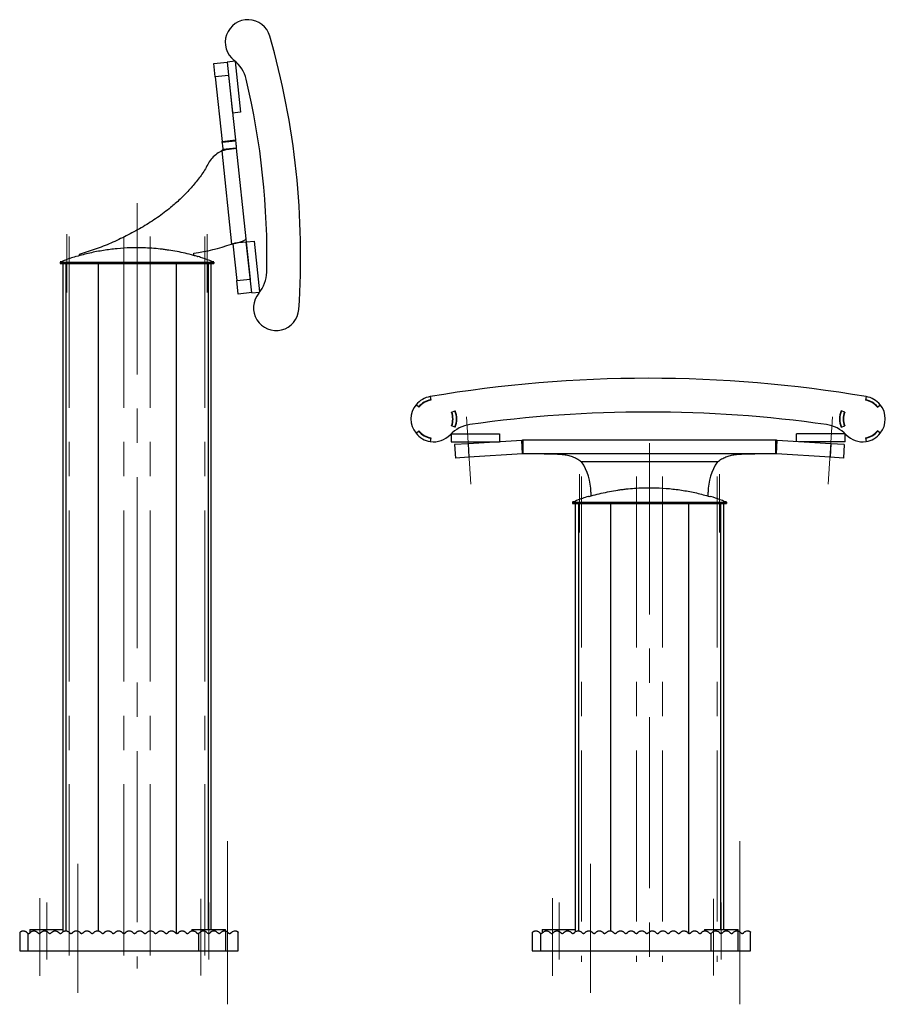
# Model space of a CAD drawing. Header units: millimetres. Extents: x 8 to 273, y 79 to 264.
# Tile 9 of 9: x 209 to 273, y 191 to 264. Entities that reach past the tile are written whole.
import ezdxf

# ---------------------------------------------------------------- set-up
doc = ezdxf.new("R2010")
doc.units = ezdxf.units.MM
doc.linetypes.add('CENTERX2', pattern=[20.32, 12.7, -2.54, 2.54, -2.54])
doc.layers.add('FORMAT', color=7, linetype='Continuous')

msp = doc.modelspace()

# ---------------------------------------------------------------- linework, layer by layer
at = {"color": 7, "linetype": 'Continuous', "lineweight": 25}
for p, q in [((223.488, 260.344), (224.483, 260.45)), ((223.594, 259.35), (223.488, 260.344)), ((225.071, 260.512), (224.483, 260.45)), ((224.483, 260.45), (224.884, 256.671)), ((225.08, 260.505), (225.481, 256.734)), ((224.588, 259.455), (223.594, 259.35)), ((223.594, 259.35), (224.103, 254.565)), ((224.588, 259.455), (225.097, 254.671)), ((225.481, 256.734), (224.884, 256.671)), ((224.103, 254.565), (225.097, 254.671)), ((224.112, 254.478), (224.103, 254.565)), ((225.106, 254.584), (224.112, 254.478)), ((225.097, 254.671), (225.106, 254.584)), ((224.078, 253.854), (224.812, 246.953)), ((224.161, 254.014), (224.166, 253.967)), ((225.161, 254.073), (224.166, 253.967)), ((225.156, 254.12), (225.161, 254.073)), ((225.161, 254.073), (225.877, 247.337)), ((224.91, 246.977), (225.201, 244.235)), ((225.876, 247.341), (225.902, 247.101)), ((225.902, 247.103), (226.498, 247.167)), ((226.304, 243.325), (225.902, 247.103)), ((225.902, 247.101), (226.196, 244.341)), ((226.899, 243.396), (226.498, 247.167)), ((213.499, 246.18), (213.499, 246.068)), ((221.999, 246.102), (221.999, 246.28)), ((212.099, 245.609), (212.099, 245.509)), ((212.099, 245.509), (212.379, 245.509)), ((212.299, 245.509), (212.299, 195.927)), ((212.379, 245.609), (212.379, 245.509)), ((212.379, 245.509), (223.219, 245.509)), ((223.219, 245.609), (223.219, 245.509)), ((223.219, 245.509), (223.499, 245.509)), ((223.299, 196.109), (223.299, 245.509)), ((223.499, 245.609), (223.499, 245.509)), ((225.201, 244.235), (226.196, 244.341)), ((225.307, 243.24), (225.201, 244.235)), ((226.301, 243.346), (225.307, 243.24)), ((226.304, 243.325), (226.892, 243.387)), ((227.817, 240.561), (227.817, 240.562)), ((239.541, 235.633), (239.581, 235.361)), ((271.857, 235.633), (271.817, 235.361)), ((238.702, 234.854), (238.492, 235.032)), ((241.115, 234.474), (241.397, 234.576)), ((270.283, 234.474), (270.001, 234.576)), ((272.696, 234.854), (272.906, 235.032)), ((238.486, 232.912), (238.7, 233.085)), ((241.397, 233.36), (241.115, 233.462)), ((241.385, 233.398), (241.413, 233.403)), ((269.985, 233.403), (270.013, 233.398)), ((270.001, 233.36), (270.283, 233.462)), ((272.912, 232.912), (272.698, 233.085)), ((239.583, 232.575), (239.541, 232.303)), ((240.965, 232.749), (240.964, 232.751)), ((241.088, 232.876), (241.088, 232.283)), ((241.096, 232.883), (244.688, 232.883)), ((246.323, 232.388), (242.35, 232.133)), ((244.688, 232.883), (244.688, 232.283)), ((246.387, 231.39), (246.323, 232.388)), ((246.425, 231.391), (246.425, 232.391)), ((265.173, 232.391), (246.425, 232.391)), ((265.173, 231.391), (265.173, 232.391)), ((265.211, 231.39), (265.275, 232.388)), ((269.248, 232.133), (265.275, 232.388)), ((270.303, 232.883), (266.71, 232.883)), ((266.71, 232.296), (266.71, 232.883)), ((270.31, 232.283), (270.31, 232.876)), ((271.126, 232.349), (271.127, 232.351)), ((271.815, 232.575), (271.857, 232.303)), ((241.088, 232.283), (244.688, 232.283)), ((242.35, 232.133), (241.352, 232.069)), ((241.352, 232.069), (241.416, 231.071)), ((242.35, 232.133), (242.414, 231.135)), ((270.31, 232.283), (266.91, 232.283)), ((269.248, 232.133), (269.184, 231.135)), ((270.246, 232.069), (269.248, 232.133)), ((270.246, 232.069), (270.182, 231.071)), ((242.414, 231.135), (241.416, 231.071)), ((246.387, 231.39), (242.414, 231.135)), ((265.173, 231.391), (246.425, 231.391)), ((269.184, 231.135), (265.211, 231.39)), ((270.182, 231.071), (269.184, 231.135)), ((260.832, 230.791), (250.766, 230.791)), ((251.449, 228.555), (251.449, 228.258)), ((260.149, 228.255), (260.149, 228.555)), ((250.099, 227.809), (250.099, 227.709)), ((250.099, 227.709), (250.379, 227.709)), ((250.299, 227.709), (250.299, 195.927)), ((250.379, 227.809), (250.379, 227.709)), ((250.379, 227.709), (261.219, 227.709)), ((261.219, 227.809), (261.219, 227.709)), ((261.219, 227.709), (261.499, 227.709)), ((261.299, 196.109), (261.299, 227.709)), ((261.499, 227.809), (261.499, 227.709)), ((209.099, 195.867), (209.099, 194.509)), ((209.739, 194.509), (209.739, 195.812)), ((209.849, 196.109), (209.849, 195.835)), ((209.849, 196.109), (212.299, 196.109)), ((221.868, 196.109), (221.868, 195.995)), ((221.868, 196.109), (224.368, 196.109)), ((222.374, 194.509), (222.374, 195.82)), ((224.368, 195.989), (224.368, 196.109)), ((224.386, 194.509), (224.386, 195.983)), ((225.299, 194.509), (225.299, 195.91)), ((247.099, 195.867), (247.099, 194.509)), ((247.739, 194.509), (247.739, 195.812)), ((247.849, 196.109), (247.849, 195.835)), ((247.849, 196.109), (250.299, 196.109)), ((259.868, 196.109), (259.868, 195.995)), ((259.868, 196.109), (262.368, 196.109)), ((260.374, 194.509), (260.374, 195.82)), ((262.368, 195.989), (262.368, 196.109)), ((262.386, 194.509), (262.386, 195.983)), ((263.299, 194.509), (263.299, 195.91)), ((209.099, 194.509), (209.739, 194.509)), ((209.739, 194.509), (222.374, 194.509)), ((222.374, 194.509), (224.386, 194.509)), ((224.386, 194.509), (225.299, 194.509)), ((247.099, 194.509), (247.739, 194.509)), ((247.739, 194.509), (260.374, 194.509)), ((260.374, 194.509), (262.386, 194.509)), ((262.386, 194.509), (263.299, 194.509))]:
    msp.add_line(p, q, dxfattribs=at)
at = {"color": 8, "linetype": 'Continuous', "lineweight": 25}
for p, q in [((225.902, 247.101), (225.044, 247.01)), ((212.532, 245.509), (212.532, 195.998)), ((214.908, 245.509), (214.908, 195.996)), ((220.691, 245.509), (220.691, 195.824)), ((223.067, 245.509), (223.067, 196.109)), ((250.532, 227.709), (250.532, 195.998)), ((252.908, 227.709), (252.908, 195.996)), ((258.691, 227.709), (258.691, 195.824)), ((261.067, 227.709), (261.067, 196.109))]:
    msp.add_line(p, q, dxfattribs=at)
at = {"color": 7, "linetype": 'Continuous', "lineweight": 25}
for centre, radius, start, end in [((226.022, 261.91), 1.685, 16.01638, 232.3369), ((170.932, 246.096), 59, 356.12325, 16.01638), ((223.465, 258.597), 2.5, 13.38538, 52.3369), ((170.932, 246.096), 56.5, 358.75424, 13.38538), ((220.399, 259.181), 13, 277.07231, 289.84389), ((224.919, 244.922), 2.5, 319.80273, 358.75424), ((228.115, 242.221), 1.685, 139.80273, 356.12325), ((255.699, 139.989), 97, 80.41112, 99.58888), ((239.799, 233.968), 1.685, 98.80704, 140.85544), ((239.799, 233.968), 1.435, 98.89668, 141.0627), ((239.799, 233.968), 1.41, 98.9105, 141.0895), ((271.599, 233.968), 1.41, 38.9105, 81.0895), ((271.599, 233.968), 1.435, 38.9373, 81.10332), ((271.599, 233.968), 1.685, 39.14456, 81.19296), ((239.799, 233.968), 1.685, 140.85544, 218.80299), ((239.799, 233.968), 1.435, 339.18699, 20.99823), ((239.799, 233.968), 1.685, 339.14988, 20.85012), ((239.799, 233.968), 1.71, 339.16231, 20.83769), ((255.699, 139.989), 94.5, 81.96027, 98.03973), ((271.599, 233.968), 1.71, 159.16231, 200.83769), ((271.599, 233.968), 1.685, 159.14988, 200.85012), ((271.599, 233.968), 1.435, 159.00177, 200.99823), ((271.599, 233.968), 1.685, 321.19701, 39.14456), ((239.799, 233.968), 1.41, 338.98299, 21.01701), ((271.599, 233.968), 1.41, 158.98299, 201.01701), ((239.799, 233.968), 1.435, 218.80299, 261.20208), ((239.799, 233.968), 1.41, 218.80102, 261.19898), ((242.832, 231.084), 2.5, 98.03973, 136.44456), ((268.566, 231.084), 2.5, 43.55544, 81.96027), ((271.599, 233.968), 1.41, 278.80102, 321.19898), ((271.599, 233.968), 1.435, 278.79792, 321.19701), ((239.799, 233.968), 1.685, 218.80299, 261.20208), ((239.799, 233.968), 1.685, 261.20208, 316.44456), ((246.425, 230.791), 1.6, 90, 93.675), ((265.173, 230.791), 1.6, 86.325, 90), ((271.599, 233.968), 1.685, 223.55544, 278.79792), ((271.599, 233.968), 1.685, 278.79792, 321.19701), ((246.425, 230.791), 0.6, 90, 93.675), ((265.173, 230.791), 0.6, 86.325, 90), ((247.449, 228.555), 4, 0, 33.98774), ((264.149, 228.555), 4, 146.01226, 180)]:
    msp.add_arc(centre, radius, start, end, dxfattribs=at)
for points, knots in [([(224.112, 254.478), (224.118, 254.416), (224.131, 254.302), (224.146, 254.162), (224.156, 254.067), (224.16, 254.03), (224.161, 254.014)], [0, 0, 0, 0, 0.322796, 0.590517, 0.825238, 1, 1, 1, 1]), ([(225.106, 254.584), (225.113, 254.522), (225.125, 254.408), (225.14, 254.267), (225.15, 254.173), (225.154, 254.136), (225.156, 254.12)], [0, 0, 0, 0, 0.322796, 0.590517, 0.825238, 1, 1, 1, 1]), ([(224.078, 253.854), (224.027, 253.829), (223.833, 253.735), (223.534, 253.509), (223.201, 253.165), (222.99, 252.74), (222.67, 252.199), (222.201, 251.564), (221.577, 250.854), (220.908, 250.187), (220.116, 249.498), (219.188, 248.811), (218.118, 248.147), (217.01, 247.548), (215.871, 247.013), (214.703, 246.544), (213.9, 246.301), (213.499, 246.18)], [0, 0, 0, 0, 0.012667, 0.048246, 0.083459, 0.118663, 0.153943, 0.224452, 0.295067, 0.365643, 0.436168, 0.530104, 0.624087, 0.718153, 0.812165, 0.906088, 1, 1, 1, 1]), ([(225.161, 254.073), (225.159, 254.068), (225.155, 254.06), (225.124, 254.049), (225.072, 254.038), (224.985, 254.026), (224.851, 254.011), (224.69, 253.99), (224.508, 253.956), (224.3, 253.911), (224.153, 253.873), (224.078, 253.854)], [0, 0, 0, 0, 0.097, 0.18024, 0.249736, 0.3749, 0.50005, 0.615603, 0.737322, 0.865399, 1, 1, 1, 1]), ([(224.166, 253.967), (224.166, 253.961), (224.167, 253.951), (224.162, 253.941), (224.153, 253.937), (224.143, 253.936), (224.133, 253.933), (224.123, 253.927), (224.102, 253.903), (224.088, 253.875), (224.078, 253.854)], [0, 0, 0, 0, 0.138939, 0.234417, 0.335708, 0.435663, 0.481602, 0.531644, 0.651587, 1, 1, 1, 1]), ([(224.812, 246.953), (224.812, 246.953), (224.812, 246.953), (224.812, 246.953), (224.812, 246.953), (224.815, 246.954), (224.825, 246.956), (224.863, 246.966), (224.922, 246.98), (224.999, 246.999), (225.077, 247.018), (225.168, 247.041), (225.303, 247.075), (225.459, 247.117), (225.614, 247.167), (225.732, 247.214), (225.817, 247.258), (225.87, 247.299), (225.875, 247.324), (225.877, 247.337)], [0, 0, 0, 0, 0.0000112, 0.0000951, 0.0003236, 0.0011813, 0.0044989, 0.0175424, 0.0692504, 0.1079229, 0.1551354, 0.2108859, 0.2751718, 0.4119355, 0.5318606, 0.6487557, 0.7657422, 0.8828228, 1, 1, 1, 1]), ([(222.276, 246.021), (222.176, 246.051), (221.879, 246.14), (221.375, 246.268), (220.764, 246.396), (220.251, 246.483), (219.837, 246.543), (219.422, 246.593), (218.9, 246.641), (218.271, 246.673), (217.745, 246.678), (217.092, 246.665), (216.312, 246.616), (215.305, 246.483), (214.304, 246.297), (213.65, 246.113), (213.323, 246.021)], [0, 0, 0, 0, 0.03421, 0.102733, 0.171469, 0.240396, 0.274903, 0.309444, 0.378615, 0.44798, 0.517539, 0.552366, 0.663839, 0.775609, 0.887646, 1, 1, 1, 1]), ([(212.391, 245.723), (212.331, 245.689), (212.233, 245.634), (212.135, 245.625), (212.097, 245.622)], [0, 0, 0, 0, 0.613974, 1, 1, 1, 1]), ([(212.099, 245.609), (212.1, 245.609), (212.103, 245.609), (212.125, 245.609), (212.159, 245.609), (212.206, 245.609), (212.265, 245.61), (212.323, 245.609), (212.364, 245.609), (212.379, 245.609)], [0, 0, 0, 0, 0.149168, 0.3026616, 0.4518293, 0.605323, 0.7544902, 0.9079832, 1, 1, 1, 1]), ([(212.379, 245.609), (212.596, 245.609), (213.03, 245.609), (213.694, 245.609), (214.52, 245.609), (215.498, 245.609), (216.515, 245.609), (217.371, 245.609), (218.082, 245.609), (218.937, 245.609), (219.935, 245.609), (221.043, 245.609), (222.142, 245.609), (222.845, 245.609), (223.219, 245.609)], [0, 0, 0, 0, 0.0640414, 0.1283027, 0.1898323, 0.2958407, 0.3968101, 0.4637758, 0.5251123, 0.5866418, 0.6926499, 0.7936189, 0.8900767, 1, 1, 1, 1]), ([(213.266, 246.023), (213.262, 246.022), (212.966, 245.939), (212.677, 245.83), (212.391, 245.723)], [0, 0, 0, 0, 0.011032, 1, 1, 1, 1]), ([(213.299, 246.034), (213.3, 246.033), (213.302, 246.032), (213.316, 246.025), (213.323, 246.021)], [0, 0, 0, 0, 0.499511, 1, 1, 1, 1]), ([(222.276, 246.021), (222.282, 246.025), (222.296, 246.032), (222.298, 246.033), (222.299, 246.034)], [0, 0, 0, 0, 0.499455, 1, 1, 1, 1]), ([(223.207, 245.723), (222.978, 245.808), (222.689, 245.915), (222.393, 246.002), (222.332, 246.021)], [0, 0, 0, 0, 0.790823, 1, 1, 1, 1]), ([(223.501, 245.622), (223.463, 245.625), (223.365, 245.634), (223.267, 245.689), (223.207, 245.723)], [0, 0, 0, 0, 0.386032, 1, 1, 1, 1]), ([(223.219, 245.609), (223.244, 245.609), (223.293, 245.609), (223.357, 245.61), (223.411, 245.609), (223.453, 245.609), (223.483, 245.61), (223.497, 245.609), (223.499, 245.609), (223.499, 245.609)], [0, 0, 0, 0, 0.1491661, 0.3026579, 0.4518236, 0.6053149, 0.754483, 0.907977, 1, 1, 1, 1]), ([(247.985, 231.391), (248.161, 231.391), (248.491, 231.391), (248.981, 231.378), (249.413, 231.342), (249.81, 231.27), (250.153, 231.162), (250.476, 231.004), (250.67, 230.862), (250.766, 230.791)], [0, 0, 0, 0, 0.1787378, 0.3336212, 0.5017255, 0.6285837, 0.7572995, 0.8807362, 1, 1, 1, 1]), ([(260.832, 230.791), (260.937, 230.866), (261.14, 231.013), (261.462, 231.169), (261.797, 231.271), (262.18, 231.342), (262.615, 231.378), (263.106, 231.391), (263.441, 231.391), (263.613, 231.391)], [0, 0, 0, 0, 0.1292374, 0.2516736, 0.3718454, 0.4971612, 0.6611132, 0.825526, 1, 1, 1, 1]), ([(251.323, 228.221), (251.422, 228.251), (251.72, 228.34), (252.223, 228.468), (252.834, 228.596), (253.348, 228.683), (253.761, 228.743), (254.176, 228.793), (254.698, 228.841), (255.327, 228.873), (255.853, 228.878), (256.506, 228.865), (257.286, 228.816), (258.293, 228.683), (259.294, 228.497), (259.948, 228.313), (260.276, 228.221)], [0, 0, 0, 0, 0.03421, 0.102733, 0.171469, 0.240396, 0.274903, 0.309444, 0.378615, 0.44798, 0.517539, 0.552366, 0.663839, 0.775609, 0.887646, 1, 1, 1, 1]), ([(250.391, 227.923), (250.331, 227.889), (250.233, 227.834), (250.135, 227.825), (250.097, 227.822)], [0, 0, 0, 0, 0.613974, 1, 1, 1, 1]), ([(251.266, 228.223), (251.262, 228.222), (250.966, 228.139), (250.677, 228.03), (250.391, 227.923)], [0, 0, 0, 0, 0.011032, 1, 1, 1, 1]), ([(251.299, 228.234), (251.3, 228.233), (251.302, 228.232), (251.316, 228.225), (251.323, 228.221)], [0, 0, 0, 0, 0.4995114, 1, 1, 1, 1]), ([(260.276, 228.221), (260.282, 228.225), (260.296, 228.232), (260.298, 228.233), (260.299, 228.234)], [0, 0, 0, 0, 0.499455, 1, 1, 1, 1]), ([(261.207, 227.923), (260.978, 228.008), (260.689, 228.115), (260.393, 228.202), (260.332, 228.221)], [0, 0, 0, 0, 0.790823, 1, 1, 1, 1]), ([(261.501, 227.822), (261.463, 227.825), (261.365, 227.834), (261.267, 227.889), (261.207, 227.923)], [0, 0, 0, 0, 0.386032, 1, 1, 1, 1]), ([(250.099, 227.809), (250.1, 227.809), (250.103, 227.809), (250.125, 227.809), (250.159, 227.809), (250.206, 227.809), (250.265, 227.81), (250.323, 227.809), (250.364, 227.809), (250.379, 227.809)], [0, 0, 0, 0, 0.149168, 0.302662, 0.451829, 0.605323, 0.75449, 0.907983, 1, 1, 1, 1]), ([(250.379, 227.809), (250.596, 227.809), (251.03, 227.809), (251.694, 227.809), (252.52, 227.809), (253.498, 227.809), (254.515, 227.809), (255.371, 227.809), (256.082, 227.809), (256.937, 227.809), (257.935, 227.809), (259.043, 227.809), (260.142, 227.809), (260.845, 227.809), (261.219, 227.809)], [0, 0, 0, 0, 0.064041, 0.128303, 0.189832, 0.295841, 0.39681, 0.463776, 0.525112, 0.586642, 0.69265, 0.793619, 0.890077, 1, 1, 1, 1]), ([(261.219, 227.809), (261.244, 227.809), (261.293, 227.809), (261.357, 227.81), (261.411, 227.809), (261.453, 227.809), (261.483, 227.81), (261.497, 227.809), (261.499, 227.809), (261.499, 227.809)], [0, 0, 0, 0, 0.149166, 0.302658, 0.451824, 0.605315, 0.754483, 0.907977, 1, 1, 1, 1]), ([(209.1, 195.867), (209.1, 195.867), (209.1, 195.867), (209.105, 195.874), (209.12, 195.891), (209.146, 195.917), (209.184, 195.944), (209.22, 195.965), (209.264, 195.983), (209.315, 195.996), (209.371, 196.001), (209.432, 195.997), (209.499, 195.979), (209.559, 195.948), (209.61, 195.91), (209.636, 195.881), (209.648, 195.866)], [0, 0, 0, 0, 0.041422, 0.105583, 0.170207, 0.301821, 0.376642, 0.451791, 0.528077, 0.604894, 0.678923, 0.753931, 0.828082, 0.904561, 0.951662, 1, 1, 1, 1]), ([(209.648, 195.866), (209.656, 195.858), (209.671, 195.842), (209.702, 195.822), (209.726, 195.816), (209.739, 195.812)], [0, 0, 0, 0, 0.293853, 0.60004, 1, 1, 1, 1]), ([(209.739, 195.812), (209.75, 195.811), (209.77, 195.808), (209.801, 195.813), (209.831, 195.823), (209.86, 195.84), (209.876, 195.858), (209.884, 195.866)], [0, 0, 0, 0, 0.197308, 0.400594, 0.593282, 0.792633, 1, 1, 1, 1]), ([(209.884, 195.866), (209.898, 195.882), (209.926, 195.915), (209.977, 195.951), (210.031, 195.978), (210.091, 195.995), (210.155, 196.002), (210.223, 195.996), (210.292, 195.976), (210.35, 195.945), (210.398, 195.907), (210.421, 195.88), (210.433, 195.866)], [0, 0, 0, 0, 0.095488, 0.193974, 0.289341, 0.386837, 0.495655, 0.607293, 0.721883, 0.840291, 0.919301, 1, 1, 1, 1]), ([(210.433, 195.866), (210.446, 195.854), (210.471, 195.828), (210.522, 195.809), (210.568, 195.808), (210.606, 195.819), (210.638, 195.835), (210.657, 195.855), (210.668, 195.866)], [0, 0, 0, 0, 0.192183, 0.383515, 0.600031, 0.71334, 0.830324, 1, 1, 1, 1]), ([(210.668, 195.866), (210.682, 195.882), (210.71, 195.914), (210.761, 195.95), (210.815, 195.977), (210.874, 195.994), (210.937, 196.002), (211.004, 195.996), (211.071, 195.978), (211.13, 195.948), (211.179, 195.91), (211.205, 195.881), (211.218, 195.866)], [0, 0, 0, 0, 0.095054, 0.193077, 0.288024, 0.385167, 0.491606, 0.600831, 0.712405, 0.827609, 0.912751, 1, 1, 1, 1]), ([(211.218, 195.866), (211.23, 195.854), (211.255, 195.828), (211.306, 195.809), (211.361, 195.808), (211.414, 195.827), (211.441, 195.854), (211.453, 195.866)], [0, 0, 0, 0, 0.191659, 0.382567, 0.594991, 0.81874, 1, 1, 1, 1]), ([(211.453, 195.866), (211.467, 195.882), (211.495, 195.914), (211.544, 195.95), (211.599, 195.977), (211.657, 195.994), (211.72, 196.001), (211.786, 195.997), (211.851, 195.979), (211.91, 195.95), (211.962, 195.912), (211.989, 195.882), (212.002, 195.866)], [0, 0, 0, 0, 0.094675, 0.192292, 0.286875, 0.383715, 0.488086, 0.595219, 0.704117, 0.81649, 0.90698, 1, 1, 1, 1]), ([(212.002, 195.866), (212.008, 195.86), (212.025, 195.841), (212.061, 195.819), (212.112, 195.806), (212.167, 195.814), (212.211, 195.837), (212.231, 195.859), (212.238, 195.866)], [0, 0, 0, 0, 0.092728, 0.268264, 0.465515, 0.680083, 0.897229, 1, 1, 1, 1]), ([(212.238, 195.866), (212.249, 195.88), (212.274, 195.908), (212.318, 195.942), (212.368, 195.97), (212.423, 195.99), (212.485, 196), (212.549, 196), (212.614, 195.987), (212.676, 195.961), (212.736, 195.923), (212.77, 195.886), (212.787, 195.866)], [0, 0, 0, 0, 0.0831995, 0.1699323, 0.2586879, 0.3556363, 0.4549842, 0.5598652, 0.667708, 0.7735654, 0.88294, 1, 1, 1, 1]), ([(212.787, 195.866), (212.799, 195.854), (212.824, 195.828), (212.874, 195.81), (212.928, 195.808), (212.982, 195.826), (213.009, 195.853), (213.022, 195.866)], [0, 0, 0, 0, 0.190505, 0.380437, 0.585863, 0.799876, 1, 1, 1, 1]), ([(213.022, 195.866), (213.036, 195.882), (213.063, 195.913), (213.112, 195.949), (213.166, 195.976), (213.224, 195.994), (213.286, 196.001), (213.349, 195.997), (213.413, 195.982), (213.473, 195.954), (213.527, 195.916), (213.556, 195.883), (213.571, 195.866)], [0, 0, 0, 0, 0.094051, 0.190989, 0.284971, 0.381318, 0.482308, 0.586024, 0.69043, 0.798069, 0.897357, 1, 1, 1, 1]), ([(213.571, 195.866), (213.579, 195.858), (213.597, 195.838), (213.637, 195.816), (213.688, 195.806), (213.742, 195.816), (213.783, 195.839), (213.801, 195.86), (213.807, 195.866)], [0, 0, 0, 0, 0.116296, 0.296313, 0.492705, 0.700732, 0.908839, 1, 1, 1, 1]), ([(213.807, 195.866), (213.82, 195.882), (213.846, 195.911), (213.893, 195.946), (213.944, 195.973), (214, 195.992), (214.061, 196.001), (214.124, 195.999), (214.187, 195.985), (214.247, 195.96), (214.306, 195.922), (214.339, 195.886), (214.356, 195.866)], [0, 0, 0, 0, 0.0937844, 0.1821386, 0.2726687, 0.3687049, 0.467227, 0.568808, 0.6732987, 0.7752007, 0.8803776, 1, 1, 1, 1]), ([(214.356, 195.866), (214.368, 195.854), (214.393, 195.829), (214.442, 195.81), (214.495, 195.808), (214.55, 195.825), (214.577, 195.852), (214.591, 195.866)], [0, 0, 0, 0, 0.189605, 0.378787, 0.578855, 0.7852, 1, 1, 1, 1]), ([(214.591, 195.866), (214.605, 195.882), (214.632, 195.912), (214.68, 195.948), (214.734, 195.975), (214.791, 195.993), (214.852, 196.001), (214.914, 195.998), (214.977, 195.984), (215.037, 195.957), (215.093, 195.919), (215.125, 195.884), (215.141, 195.866)], [0, 0, 0, 0, 0.093561, 0.189958, 0.283469, 0.379434, 0.477825, 0.578922, 0.679776, 0.783689, 0.889783, 1, 1, 1, 1]), ([(215.141, 195.866), (215.149, 195.857), (215.169, 195.836), (215.211, 195.814), (215.263, 195.806), (215.315, 195.817), (215.354, 195.841), (215.371, 195.861), (215.376, 195.866)], [0, 0, 0, 0, 0.136273, 0.319235, 0.513957, 0.716179, 0.917445, 1, 1, 1, 1]), ([(215.376, 195.866), (215.391, 195.883), (215.418, 195.914), (215.467, 195.949), (215.519, 195.976), (215.576, 195.993), (215.637, 196.001), (215.699, 195.998), (215.76, 195.984), (215.818, 195.959), (215.876, 195.922), (215.908, 195.886), (215.925, 195.866)], [0, 0, 0, 0, 0.103593, 0.193225, 0.285169, 0.380323, 0.478031, 0.576893, 0.678613, 0.777438, 0.87935, 1, 1, 1, 1]), ([(215.925, 195.866), (215.937, 195.854), (215.961, 195.829), (216.01, 195.81), (216.063, 195.808), (216.114, 195.824), (216.146, 195.848), (216.159, 195.864), (216.161, 195.866)], [0, 0, 0, 0, 0.188791, 0.377286, 0.573134, 0.773347, 0.970492, 1, 1, 1, 1]), ([(216.161, 195.866), (216.174, 195.881), (216.2, 195.912), (216.249, 195.948), (216.302, 195.975), (216.359, 195.993), (216.419, 196.001), (216.48, 195.998), (216.541, 195.985), (216.599, 195.961), (216.652, 195.927), (216.688, 195.894), (216.705, 195.872), (216.71, 195.866)], [0, 0, 0, 0, 0.093158, 0.189106, 0.28223, 0.377878, 0.474257, 0.57333, 0.671377, 0.772354, 0.868745, 0.968172, 1, 1, 1, 1]), ([(216.71, 195.866), (216.719, 195.856), (216.74, 195.834), (216.784, 195.813), (216.836, 195.807), (216.888, 195.819), (216.924, 195.842), (216.941, 195.861), (216.945, 195.866)], [0, 0, 0, 0, 0.1528198, 0.3376385, 0.5304039, 0.7277516, 0.9239186, 1, 1, 1, 1]), ([(216.945, 195.866), (216.961, 195.884), (216.99, 195.917), (217.041, 195.952), (217.094, 195.978), (217.151, 195.994), (217.211, 196.001), (217.272, 195.997), (217.332, 195.983), (217.389, 195.958), (217.445, 195.921), (217.477, 195.886), (217.494, 195.866)], [0, 0, 0, 0, 0.112248, 0.202848, 0.295875, 0.390205, 0.487138, 0.583797, 0.683263, 0.779727, 0.879134, 1, 1, 1, 1]), ([(217.494, 195.866), (217.506, 195.854), (217.53, 195.829), (217.579, 195.81), (217.631, 195.808), (217.682, 195.823), (217.714, 195.847), (217.727, 195.864), (217.73, 195.866)], [0, 0, 0, 0, 0.1881858, 0.3761779, 0.568849, 0.7643449, 0.9579417, 1, 1, 1, 1]), ([(217.73, 195.866), (217.743, 195.881), (217.769, 195.912), (217.817, 195.947), (217.87, 195.975), (217.927, 195.993), (217.987, 196.001), (218.047, 195.999), (218.107, 195.986), (218.164, 195.963), (218.216, 195.93), (218.254, 195.897), (218.273, 195.874), (218.279, 195.866)], [0, 0, 0, 0, 0.092843, 0.188437, 0.281259, 0.37666, 0.471511, 0.569049, 0.664932, 0.76365, 0.858491, 0.956227, 1, 1, 1, 1]), ([(218.279, 195.866), (218.289, 195.855), (218.311, 195.832), (218.357, 195.812), (218.409, 195.807), (218.459, 195.82), (218.495, 195.843), (218.51, 195.862), (218.514, 195.866)], [0, 0, 0, 0, 0.166094, 0.352022, 0.542884, 0.736333, 0.928778, 1, 1, 1, 1]), ([(218.514, 195.866), (218.531, 195.885), (218.561, 195.919), (218.615, 195.955), (218.668, 195.98), (218.725, 195.995), (218.785, 196.001), (218.845, 195.997), (218.904, 195.982), (218.96, 195.957), (219.015, 195.92), (219.046, 195.886), (219.064, 195.866)], [0, 0, 0, 0, 0.119495, 0.210795, 0.304616, 0.398216, 0.494453, 0.589381, 0.68707, 0.78177, 0.879305, 1, 1, 1, 1]), ([(219.064, 195.866), (219.075, 195.854), (219.099, 195.83), (219.148, 195.81), (219.199, 195.808), (219.249, 195.823), (219.282, 195.846), (219.296, 195.863), (219.299, 195.866)], [0, 0, 0, 0, 0.187716, 0.375318, 0.565623, 0.757561, 0.948402, 1, 1, 1, 1]), ([(219.299, 195.866), (219.312, 195.881), (219.338, 195.911), (219.386, 195.947), (219.439, 195.974), (219.495, 195.992), (219.555, 196.001), (219.614, 195.999), (219.674, 195.987), (219.73, 195.965), (219.782, 195.933), (219.821, 195.899), (219.841, 195.875), (219.848, 195.866)], [0, 0, 0, 0, 0.092595, 0.18791, 0.280492, 0.375696, 0.469411, 0.56581, 0.660074, 0.757104, 0.850755, 0.947201, 1, 1, 1, 1]), ([(219.848, 195.866), (219.859, 195.855), (219.882, 195.831), (219.929, 195.811), (219.98, 195.807), (220.03, 195.821), (220.064, 195.844), (220.08, 195.862), (220.084, 195.866)], [0, 0, 0, 0, 0.176238, 0.362781, 0.552005, 0.742508, 0.932335, 1, 1, 1, 1]), ([(220.084, 195.866), (220.096, 195.881), (220.121, 195.91), (220.167, 195.945), (220.219, 195.973), (220.276, 195.991), (220.335, 196), (220.394, 195.999), (220.454, 195.988), (220.51, 195.967), (220.561, 195.936), (220.603, 195.902), (220.624, 195.877), (220.633, 195.866)], [0, 0, 0, 0, 0.0895982, 0.1816504, 0.2740955, 0.3691764, 0.4624262, 0.558356, 0.6519958, 0.7483735, 0.8415864, 0.937557, 1, 1, 1, 1]), ([(220.633, 195.866), (220.645, 195.854), (220.668, 195.83), (220.717, 195.811), (220.768, 195.808), (220.818, 195.822), (220.85, 195.845), (220.865, 195.862), (220.868, 195.866)], [0, 0, 0, 0, 0.1873657, 0.3746746, 0.5632979, 0.7526948, 0.9415325, 1, 1, 1, 1]), ([(220.868, 195.866), (220.881, 195.881), (220.907, 195.911), (220.955, 195.946), (221.007, 195.974), (221.064, 195.992), (221.123, 196.001), (221.182, 195.999), (221.241, 195.987), (221.297, 195.966), (221.348, 195.935), (221.388, 195.901), (221.409, 195.876), (221.417, 195.866)], [0, 0, 0, 0, 0.092404, 0.187504, 0.279902, 0.374951, 0.467864, 0.563459, 0.656587, 0.752432, 0.845243, 0.940782, 1, 1, 1, 1]), ([(221.417, 195.866), (221.429, 195.854), (221.452, 195.83), (221.5, 195.811), (221.551, 195.807), (221.601, 195.821), (221.634, 195.845), (221.649, 195.862), (221.653, 195.866)], [0, 0, 0, 0, 0.183366, 0.370213, 0.558197, 0.746661, 0.934777, 1, 1, 1, 1]), ([(221.653, 195.866), (221.665, 195.881), (221.69, 195.91), (221.736, 195.945), (221.788, 195.972), (221.844, 195.991), (221.903, 196), (221.962, 195.999), (222.021, 195.988), (222.077, 195.968), (222.129, 195.938), (222.17, 195.903), (222.193, 195.877), (222.202, 195.866)], [0, 0, 0, 0, 0.089448, 0.181331, 0.273641, 0.368609, 0.461225, 0.556519, 0.649248, 0.744677, 0.837207, 0.932441, 1, 1, 1, 1]), ([(222.202, 195.866), (222.214, 195.854), (222.237, 195.83), (222.285, 195.811), (222.333, 195.807), (222.362, 195.816), (222.374, 195.82)], [0, 0, 0, 0, 0.2650769, 0.5301263, 0.795799, 1, 1, 1, 1]), ([(222.374, 195.82), (222.389, 195.827), (222.413, 195.839), (222.431, 195.859), (222.437, 195.866)], [0, 0, 0, 0, 0.633177, 1, 1, 1, 1]), ([(222.437, 195.866), (222.45, 195.881), (222.476, 195.911), (222.523, 195.946), (222.575, 195.973), (222.631, 195.992), (222.689, 196), (222.747, 195.999), (222.805, 195.989), (222.859, 195.969), (222.911, 195.94), (222.953, 195.905), (222.976, 195.878), (222.987, 195.866)], [0, 0, 0, 0, 0.091264, 0.185158, 0.2764276, 0.370378, 0.4610569, 0.5543633, 0.6451705, 0.7385249, 0.8309296, 0.9259318, 1, 1, 1, 1]), ([(222.987, 195.866), (222.997, 195.855), (223.02, 195.832), (223.065, 195.812), (223.116, 195.807), (223.167, 195.82), (223.202, 195.843), (223.218, 195.862), (223.222, 195.866)], [0, 0, 0, 0, 0.168287, 0.3507453, 0.5388083, 0.7330517, 0.9305943, 1, 1, 1, 1]), ([(223.222, 195.866), (223.234, 195.881), (223.26, 195.91), (223.305, 195.944), (223.355, 195.971), (223.409, 195.99), (223.466, 196), (223.525, 196), (223.585, 195.99), (223.645, 195.969), (223.702, 195.935), (223.744, 195.899), (223.765, 195.874), (223.771, 195.866)], [0, 0, 0, 0, 0.083005, 0.168374, 0.253965, 0.341761, 0.432991, 0.526377, 0.627789, 0.731666, 0.842331, 0.956309, 1, 1, 1, 1]), ([(223.771, 195.866), (223.784, 195.853), (223.805, 195.832), (223.839, 195.817), (223.877, 195.808), (223.917, 195.81), (223.956, 195.824), (223.984, 195.842), (224, 195.859), (224.007, 195.866)], [0, 0, 0, 0, 0.1794284, 0.2884084, 0.4005293, 0.6244048, 0.755447, 0.8905118, 1, 1, 1, 1]), ([(224.007, 195.866), (224.022, 195.884), (224.055, 195.92), (224.114, 195.959), (224.179, 195.987), (224.252, 196.001), (224.323, 196), (224.365, 195.989), (224.386, 195.983)], [0, 0, 0, 0, 0.119883, 0.244464, 0.408549, 0.576935, 0.786917, 1, 1, 1, 1]), ([(224.386, 195.983), (224.401, 195.978), (224.431, 195.967), (224.474, 195.943), (224.516, 195.911), (224.543, 195.882), (224.556, 195.866)], [0, 0, 0, 0, 0.247239, 0.495309, 0.746762, 1, 1, 1, 1]), ([(224.556, 195.866), (224.564, 195.858), (224.58, 195.84), (224.607, 195.824), (224.636, 195.813), (224.677, 195.807), (224.715, 195.813), (224.751, 195.83), (224.773, 195.846), (224.786, 195.861), (224.791, 195.866)], [0, 0, 0, 0, 0.099624, 0.200943, 0.323868, 0.447571, 0.699202, 0.813769, 0.928968, 1, 1, 1, 1]), ([(224.791, 195.866), (224.817, 195.893), (224.87, 195.947), (224.973, 195.993), (225.064, 196.004), (225.14, 195.993), (225.19, 195.978), (225.23, 195.959), (225.262, 195.94), (225.284, 195.924), (225.297, 195.912), (225.298, 195.911), (225.299, 195.91)], [0, 0, 0, 0, 0.082146, 0.165115, 0.347975, 0.440391, 0.535036, 0.629769, 0.725189, 0.820687, 0.912543, 1, 1, 1, 1]), ([(247.1, 195.867), (247.1, 195.867), (247.1, 195.867), (247.105, 195.874), (247.12, 195.891), (247.146, 195.917), (247.184, 195.944), (247.22, 195.965), (247.264, 195.983), (247.315, 195.996), (247.371, 196.001), (247.432, 195.997), (247.499, 195.979), (247.559, 195.948), (247.61, 195.91), (247.636, 195.881), (247.648, 195.866)], [0, 0, 0, 0, 0.041422, 0.105583, 0.170207, 0.301821, 0.376642, 0.451791, 0.528077, 0.604894, 0.678923, 0.753931, 0.828082, 0.904561, 0.951662, 1, 1, 1, 1]), ([(247.648, 195.866), (247.656, 195.858), (247.671, 195.842), (247.702, 195.822), (247.726, 195.816), (247.739, 195.812)], [0, 0, 0, 0, 0.293853, 0.60004, 1, 1, 1, 1]), ([(247.739, 195.812), (247.75, 195.811), (247.77, 195.808), (247.801, 195.813), (247.831, 195.823), (247.86, 195.84), (247.876, 195.858), (247.884, 195.866)], [0, 0, 0, 0, 0.1973078, 0.4005936, 0.5932818, 0.7926329, 1, 1, 1, 1]), ([(247.884, 195.866), (247.898, 195.882), (247.926, 195.915), (247.977, 195.951), (248.031, 195.978), (248.091, 195.995), (248.155, 196.002), (248.223, 195.996), (248.292, 195.976), (248.35, 195.945), (248.398, 195.907), (248.421, 195.88), (248.433, 195.866)], [0, 0, 0, 0, 0.095488, 0.193974, 0.289341, 0.386837, 0.495655, 0.607293, 0.721883, 0.840291, 0.919301, 1, 1, 1, 1]), ([(248.433, 195.866), (248.446, 195.854), (248.471, 195.828), (248.522, 195.809), (248.568, 195.808), (248.606, 195.819), (248.638, 195.835), (248.657, 195.855), (248.668, 195.866)], [0, 0, 0, 0, 0.192183, 0.383515, 0.600031, 0.71334, 0.830324, 1, 1, 1, 1]), ([(248.668, 195.866), (248.682, 195.882), (248.71, 195.914), (248.761, 195.95), (248.815, 195.977), (248.874, 195.994), (248.937, 196.002), (249.004, 195.996), (249.071, 195.978), (249.13, 195.948), (249.179, 195.91), (249.205, 195.881), (249.218, 195.866)], [0, 0, 0, 0, 0.095054, 0.193077, 0.288024, 0.385167, 0.491606, 0.600831, 0.712405, 0.827609, 0.912751, 1, 1, 1, 1]), ([(249.218, 195.866), (249.23, 195.854), (249.255, 195.828), (249.306, 195.809), (249.361, 195.808), (249.414, 195.827), (249.441, 195.854), (249.453, 195.866)], [0, 0, 0, 0, 0.191659, 0.382567, 0.594991, 0.81874, 1, 1, 1, 1]), ([(249.453, 195.866), (249.467, 195.882), (249.495, 195.914), (249.544, 195.95), (249.599, 195.977), (249.657, 195.994), (249.72, 196.001), (249.786, 195.997), (249.851, 195.979), (249.91, 195.95), (249.962, 195.912), (249.989, 195.882), (250.002, 195.866)], [0, 0, 0, 0, 0.094675, 0.192292, 0.286875, 0.383715, 0.488086, 0.595219, 0.704117, 0.81649, 0.90698, 1, 1, 1, 1]), ([(250.002, 195.866), (250.008, 195.86), (250.025, 195.841), (250.061, 195.819), (250.112, 195.806), (250.167, 195.814), (250.211, 195.837), (250.231, 195.859), (250.238, 195.866)], [0, 0, 0, 0, 0.092728, 0.268264, 0.465515, 0.680083, 0.897229, 1, 1, 1, 1]), ([(250.238, 195.866), (250.249, 195.88), (250.274, 195.908), (250.318, 195.942), (250.368, 195.97), (250.423, 195.99), (250.485, 196), (250.549, 196), (250.614, 195.987), (250.676, 195.961), (250.736, 195.923), (250.77, 195.886), (250.787, 195.866)], [0, 0, 0, 0, 0.083199, 0.169932, 0.258688, 0.355636, 0.454984, 0.559865, 0.667708, 0.773565, 0.88294, 1, 1, 1, 1]), ([(250.787, 195.866), (250.799, 195.854), (250.824, 195.828), (250.874, 195.81), (250.928, 195.808), (250.982, 195.826), (251.009, 195.853), (251.022, 195.866)], [0, 0, 0, 0, 0.190505, 0.380437, 0.585863, 0.799876, 1, 1, 1, 1]), ([(251.022, 195.866), (251.036, 195.882), (251.063, 195.913), (251.112, 195.949), (251.166, 195.976), (251.224, 195.994), (251.286, 196.001), (251.349, 195.997), (251.413, 195.982), (251.473, 195.954), (251.527, 195.916), (251.556, 195.883), (251.571, 195.866)], [0, 0, 0, 0, 0.094051, 0.190989, 0.284971, 0.381318, 0.482308, 0.586024, 0.69043, 0.798069, 0.897357, 1, 1, 1, 1]), ([(251.571, 195.866), (251.579, 195.858), (251.597, 195.838), (251.637, 195.816), (251.688, 195.806), (251.742, 195.816), (251.783, 195.839), (251.801, 195.86), (251.807, 195.866)], [0, 0, 0, 0, 0.1162963, 0.2963125, 0.4927049, 0.7007316, 0.9088392, 1, 1, 1, 1]), ([(251.807, 195.866), (251.82, 195.882), (251.846, 195.911), (251.893, 195.946), (251.944, 195.973), (252, 195.992), (252.061, 196.001), (252.124, 195.999), (252.187, 195.985), (252.247, 195.96), (252.306, 195.922), (252.339, 195.886), (252.356, 195.866)], [0, 0, 0, 0, 0.093784, 0.182139, 0.272669, 0.368705, 0.467227, 0.568808, 0.673299, 0.775201, 0.880378, 1, 1, 1, 1]), ([(252.356, 195.866), (252.368, 195.854), (252.393, 195.829), (252.442, 195.81), (252.495, 195.808), (252.55, 195.825), (252.577, 195.852), (252.591, 195.866)], [0, 0, 0, 0, 0.189605, 0.378787, 0.578855, 0.7852, 1, 1, 1, 1]), ([(252.591, 195.866), (252.605, 195.882), (252.632, 195.912), (252.68, 195.948), (252.734, 195.975), (252.791, 195.993), (252.852, 196.001), (252.914, 195.998), (252.977, 195.984), (253.037, 195.957), (253.093, 195.919), (253.125, 195.884), (253.141, 195.866)], [0, 0, 0, 0, 0.093561, 0.189958, 0.283469, 0.379434, 0.477825, 0.578922, 0.679776, 0.783689, 0.889783, 1, 1, 1, 1]), ([(253.141, 195.866), (253.149, 195.857), (253.169, 195.836), (253.211, 195.814), (253.263, 195.806), (253.315, 195.817), (253.354, 195.841), (253.371, 195.861), (253.376, 195.866)], [0, 0, 0, 0, 0.136273, 0.319235, 0.513957, 0.716179, 0.917445, 1, 1, 1, 1]), ([(253.376, 195.866), (253.391, 195.883), (253.418, 195.914), (253.467, 195.949), (253.519, 195.976), (253.576, 195.993), (253.637, 196.001), (253.699, 195.998), (253.76, 195.984), (253.818, 195.959), (253.876, 195.922), (253.908, 195.886), (253.925, 195.866)], [0, 0, 0, 0, 0.103593, 0.193225, 0.285169, 0.380323, 0.478031, 0.576893, 0.678613, 0.777438, 0.87935, 1, 1, 1, 1]), ([(253.925, 195.866), (253.937, 195.854), (253.961, 195.829), (254.01, 195.81), (254.063, 195.808), (254.114, 195.824), (254.146, 195.848), (254.159, 195.864), (254.161, 195.866)], [0, 0, 0, 0, 0.188791, 0.377286, 0.573134, 0.773347, 0.970492, 1, 1, 1, 1]), ([(254.161, 195.866), (254.174, 195.881), (254.2, 195.912), (254.249, 195.948), (254.302, 195.975), (254.359, 195.993), (254.419, 196.001), (254.48, 195.998), (254.541, 195.985), (254.599, 195.961), (254.652, 195.927), (254.688, 195.894), (254.705, 195.872), (254.71, 195.866)], [0, 0, 0, 0, 0.0931579, 0.1891064, 0.2822302, 0.3778785, 0.4742572, 0.5733299, 0.6713769, 0.7723538, 0.8687446, 0.9681717, 1, 1, 1, 1]), ([(254.71, 195.866), (254.719, 195.856), (254.74, 195.834), (254.784, 195.813), (254.836, 195.807), (254.888, 195.819), (254.924, 195.842), (254.941, 195.861), (254.945, 195.866)], [0, 0, 0, 0, 0.1528198, 0.3376385, 0.5304039, 0.7277516, 0.9239186, 1, 1, 1, 1]), ([(254.945, 195.866), (254.961, 195.884), (254.99, 195.917), (255.041, 195.952), (255.094, 195.978), (255.151, 195.994), (255.211, 196.001), (255.272, 195.997), (255.332, 195.983), (255.389, 195.958), (255.445, 195.921), (255.477, 195.886), (255.494, 195.866)], [0, 0, 0, 0, 0.112248, 0.202848, 0.295875, 0.390205, 0.487138, 0.583797, 0.683263, 0.779727, 0.879134, 1, 1, 1, 1]), ([(255.494, 195.866), (255.506, 195.854), (255.53, 195.829), (255.579, 195.81), (255.631, 195.808), (255.682, 195.823), (255.714, 195.847), (255.727, 195.864), (255.73, 195.866)], [0, 0, 0, 0, 0.1881858, 0.3761779, 0.568849, 0.7643449, 0.9579417, 1, 1, 1, 1]), ([(255.73, 195.866), (255.743, 195.881), (255.769, 195.912), (255.817, 195.947), (255.87, 195.975), (255.927, 195.993), (255.987, 196.001), (256.047, 195.999), (256.107, 195.986), (256.164, 195.963), (256.216, 195.93), (256.254, 195.897), (256.273, 195.874), (256.279, 195.866)], [0, 0, 0, 0, 0.0928429, 0.1884374, 0.2812585, 0.3766596, 0.4715107, 0.5690493, 0.6649321, 0.7636497, 0.8584906, 0.9562272, 1, 1, 1, 1]), ([(256.279, 195.866), (256.289, 195.855), (256.311, 195.832), (256.357, 195.812), (256.409, 195.807), (256.459, 195.82), (256.495, 195.843), (256.51, 195.862), (256.514, 195.866)], [0, 0, 0, 0, 0.166094, 0.352022, 0.542884, 0.736333, 0.928778, 1, 1, 1, 1]), ([(256.514, 195.866), (256.531, 195.885), (256.561, 195.919), (256.615, 195.955), (256.668, 195.98), (256.725, 195.995), (256.785, 196.001), (256.845, 195.997), (256.904, 195.982), (256.96, 195.957), (257.015, 195.92), (257.046, 195.886), (257.064, 195.866)], [0, 0, 0, 0, 0.119495, 0.210795, 0.304616, 0.398216, 0.494453, 0.589381, 0.68707, 0.78177, 0.879305, 1, 1, 1, 1]), ([(257.064, 195.866), (257.075, 195.854), (257.099, 195.83), (257.148, 195.81), (257.199, 195.808), (257.249, 195.823), (257.282, 195.846), (257.296, 195.863), (257.299, 195.866)], [0, 0, 0, 0, 0.187716, 0.375318, 0.565623, 0.757561, 0.948402, 1, 1, 1, 1]), ([(257.299, 195.866), (257.312, 195.881), (257.338, 195.911), (257.386, 195.947), (257.439, 195.974), (257.495, 195.992), (257.555, 196.001), (257.614, 195.999), (257.674, 195.987), (257.73, 195.965), (257.782, 195.933), (257.821, 195.899), (257.841, 195.875), (257.848, 195.866)], [0, 0, 0, 0, 0.0925947, 0.1879095, 0.2804918, 0.3756956, 0.4694112, 0.5658104, 0.6600742, 0.7571037, 0.8507548, 0.9472012, 1, 1, 1, 1]), ([(257.848, 195.866), (257.859, 195.855), (257.882, 195.831), (257.929, 195.811), (257.98, 195.807), (258.03, 195.821), (258.064, 195.844), (258.08, 195.862), (258.084, 195.866)], [0, 0, 0, 0, 0.1762376, 0.3627808, 0.5520054, 0.7425085, 0.9323351, 1, 1, 1, 1]), ([(258.084, 195.866), (258.096, 195.881), (258.121, 195.91), (258.167, 195.945), (258.219, 195.973), (258.276, 195.991), (258.335, 196), (258.394, 195.999), (258.454, 195.988), (258.51, 195.967), (258.561, 195.936), (258.603, 195.902), (258.624, 195.877), (258.633, 195.866)], [0, 0, 0, 0, 0.089598, 0.18165, 0.274096, 0.369176, 0.462426, 0.558356, 0.651996, 0.748373, 0.841586, 0.937557, 1, 1, 1, 1]), ([(258.633, 195.866), (258.645, 195.854), (258.668, 195.83), (258.717, 195.811), (258.768, 195.808), (258.818, 195.822), (258.85, 195.845), (258.865, 195.862), (258.868, 195.866)], [0, 0, 0, 0, 0.1873657, 0.3746746, 0.5632979, 0.7526948, 0.9415325, 1, 1, 1, 1]), ([(258.868, 195.866), (258.881, 195.881), (258.907, 195.911), (258.955, 195.946), (259.007, 195.974), (259.064, 195.992), (259.123, 196.001), (259.182, 195.999), (259.241, 195.987), (259.297, 195.966), (259.348, 195.935), (259.388, 195.901), (259.409, 195.876), (259.417, 195.866)], [0, 0, 0, 0, 0.092404, 0.1875043, 0.2799024, 0.3749509, 0.4678644, 0.5634587, 0.6565866, 0.752432, 0.845243, 0.9407816, 1, 1, 1, 1]), ([(259.417, 195.866), (259.429, 195.854), (259.452, 195.83), (259.5, 195.811), (259.551, 195.807), (259.601, 195.821), (259.634, 195.845), (259.649, 195.862), (259.653, 195.866)], [0, 0, 0, 0, 0.183366, 0.370213, 0.558197, 0.746661, 0.934777, 1, 1, 1, 1]), ([(259.653, 195.866), (259.665, 195.881), (259.69, 195.91), (259.736, 195.945), (259.788, 195.972), (259.844, 195.991), (259.903, 196), (259.962, 195.999), (260.021, 195.988), (260.077, 195.968), (260.129, 195.938), (260.17, 195.903), (260.193, 195.877), (260.202, 195.866)], [0, 0, 0, 0, 0.089448, 0.181331, 0.273641, 0.368609, 0.461225, 0.556519, 0.649248, 0.744677, 0.837207, 0.932441, 1, 1, 1, 1]), ([(260.202, 195.866), (260.214, 195.854), (260.237, 195.83), (260.285, 195.811), (260.333, 195.807), (260.362, 195.816), (260.374, 195.82)], [0, 0, 0, 0, 0.2650769, 0.5301263, 0.795799, 1, 1, 1, 1]), ([(260.374, 195.82), (260.389, 195.827), (260.413, 195.839), (260.431, 195.859), (260.437, 195.866)], [0, 0, 0, 0, 0.633177, 1, 1, 1, 1]), ([(260.437, 195.866), (260.45, 195.881), (260.476, 195.911), (260.523, 195.946), (260.575, 195.973), (260.631, 195.992), (260.689, 196), (260.747, 195.999), (260.805, 195.989), (260.859, 195.969), (260.911, 195.94), (260.953, 195.905), (260.976, 195.878), (260.987, 195.866)], [0, 0, 0, 0, 0.091264, 0.185158, 0.2764276, 0.370378, 0.4610569, 0.5543633, 0.6451705, 0.7385249, 0.8309296, 0.9259318, 1, 1, 1, 1]), ([(260.987, 195.866), (260.997, 195.855), (261.02, 195.832), (261.065, 195.812), (261.116, 195.807), (261.167, 195.82), (261.202, 195.843), (261.218, 195.862), (261.222, 195.866)], [0, 0, 0, 0, 0.168287, 0.3507453, 0.5388083, 0.7330517, 0.9305943, 1, 1, 1, 1]), ([(261.222, 195.866), (261.234, 195.881), (261.26, 195.91), (261.305, 195.944), (261.355, 195.971), (261.409, 195.99), (261.466, 196), (261.525, 196), (261.585, 195.99), (261.645, 195.969), (261.702, 195.935), (261.744, 195.899), (261.765, 195.874), (261.771, 195.866)], [0, 0, 0, 0, 0.083005, 0.168374, 0.253965, 0.341761, 0.432991, 0.526377, 0.627789, 0.731666, 0.842331, 0.956309, 1, 1, 1, 1]), ([(261.771, 195.866), (261.784, 195.853), (261.805, 195.832), (261.839, 195.817), (261.877, 195.808), (261.917, 195.81), (261.956, 195.824), (261.984, 195.842), (262, 195.859), (262.007, 195.866)], [0, 0, 0, 0, 0.1794284, 0.2884084, 0.4005293, 0.6244048, 0.755447, 0.8905118, 1, 1, 1, 1]), ([(262.007, 195.866), (262.022, 195.884), (262.055, 195.92), (262.114, 195.959), (262.179, 195.987), (262.252, 196.001), (262.323, 196), (262.365, 195.989), (262.386, 195.983)], [0, 0, 0, 0, 0.119883, 0.244464, 0.408549, 0.576935, 0.786917, 1, 1, 1, 1]), ([(262.386, 195.983), (262.401, 195.978), (262.431, 195.967), (262.474, 195.943), (262.516, 195.911), (262.543, 195.882), (262.556, 195.866)], [0, 0, 0, 0, 0.247239, 0.495309, 0.746762, 1, 1, 1, 1]), ([(262.556, 195.866), (262.564, 195.858), (262.58, 195.84), (262.607, 195.824), (262.636, 195.813), (262.677, 195.807), (262.715, 195.813), (262.751, 195.83), (262.773, 195.846), (262.786, 195.861), (262.791, 195.866)], [0, 0, 0, 0, 0.0996245, 0.2009433, 0.3238675, 0.4475711, 0.6992021, 0.8137693, 0.9289676, 1, 1, 1, 1]), ([(262.791, 195.866), (262.817, 195.893), (262.87, 195.947), (262.973, 195.993), (263.064, 196.004), (263.14, 195.993), (263.19, 195.978), (263.23, 195.959), (263.262, 195.94), (263.284, 195.924), (263.297, 195.912), (263.298, 195.911), (263.299, 195.91)], [0, 0, 0, 0, 0.082146, 0.165115, 0.347975, 0.440391, 0.535036, 0.629769, 0.725189, 0.820687, 0.912543, 1, 1, 1, 1])]:
    msp.add_open_spline(points, degree=3, knots=knots, dxfattribs=at)
at = {"layer": 'FORMAT', "linetype": 'CENTERX2', "lineweight": 18}
for p, q in [((217.799, 249.98), (217.799, 193.209)), ((212.599, 247.685), (212.599, 243.35)), ((222.999, 247.685), (222.999, 243.35)), ((212.769, 247.509), (212.769, 193.209)), ((216.828, 247.509), (216.828, 193.209)), ((218.77, 247.509), (218.77, 193.209)), ((222.829, 247.509), (222.829, 193.209)), ((242.222, 234.129), (242.543, 229.139)), ((269.376, 234.129), (269.056, 229.139)), ((255.799, 232.18), (255.799, 193.709)), ((250.599, 229.885), (250.599, 225.55)), ((250.769, 229.709), (250.769, 193.709)), ((254.828, 229.709), (254.828, 193.709)), ((256.77, 229.709), (256.77, 193.709)), ((260.829, 229.709), (260.829, 193.709)), ((260.999, 229.885), (260.999, 225.55)), ((224.506, 190.55), (224.506, 202.664)), ((262.506, 190.55), (262.506, 202.664)), ((213.414, 191.394), (213.414, 200.976)), ((251.414, 191.394), (251.414, 200.976)), ((210.599, 192.665), (210.599, 198.432)), ((211.099, 198.109), (211.099, 193.866)), ((222.54, 192.691), (222.54, 198.382)), ((223.118, 198.109), (223.118, 193.866)), ((248.599, 192.665), (248.599, 198.432)), ((249.099, 198.109), (249.099, 193.866)), ((260.54, 192.691), (260.54, 198.382)), ((261.118, 198.109), (261.118, 193.866))]:
    msp.add_line(p, q, dxfattribs=at)

doc.saveas('drawing.dxf')
